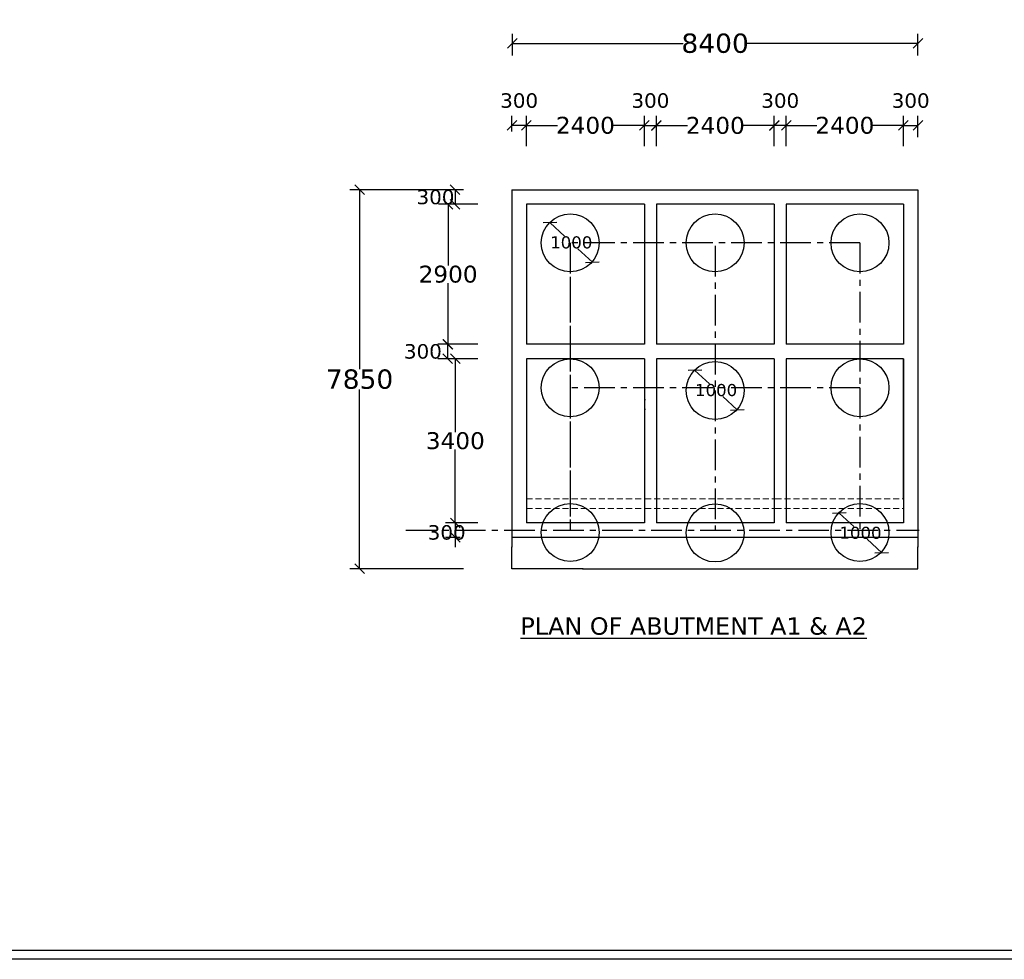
# Model space of a CAD drawing. Header units: millimetres. Extents: x -7746077780 to -3844657605, y -13315294818 to -6656873469.
# Tile 80 of 130: x -3871976023 to -3871955630, y -6657145984 to -6657126517. Entities that reach past the tile are written whole.
import ezdxf

# ---------------------------------------------------------------- set-up
doc = ezdxf.new("R2010")
doc.units = ezdxf.units.MM
doc.header["$MEASUREMENT"] = 0
doc.header["$PDMODE"] = 2
doc.linetypes.add('CENTER', pattern=[50.8, 31.75, -6.35, 6.35, -6.35])
doc.linetypes.add('HIDDEN', pattern=[0.375, 0.25, -0.125])
doc.layers.add('TEX', color=6, linetype='Continuous')
doc.layers.add('TEXT', color=7, linetype='Continuous')
doc.styles.get("Standard").update_dxf_attribs({"font": 'verdana.ttf', "height": 250})
doc.dimstyles.new('ISO-25', dxfattribs={"dimtxt": 250, "dimasz": 200, "dimexe": 200, "dimexo": 200, "dimgap": 0.02, "dimtad": 0, "dimtih": 1, "dimtoh": 1, "dimdec": 0, "dimdsep": 46, "dimtxsty": 'Standard', "dimblk": 'OBLIQUE', "dimcen": 150, "dimclrd": 1, "dimclre": 1, "dimclrt": 1, "dimadec": 0, "dimazin": 0, "dimtfac": 1, "dimtdec": 0, "dimtmove": 2, "dimatfit": 3, "dimldrblk": 'OBLIQUE', "dimfxl": 0, "dimarcsym": 0})

# ---------------------------------------------------------------- blocks, each defined once
blk = doc.blocks.new('_Oblique')
at = {"color": 0, "linetype": 'ByBlock', "lineweight": -2}
blk.add_line((-0.5, -0.5), (0.5, 0.5), dxfattribs=at)
blk = doc.blocks.new('*D1135')
at = {"color": 1, "lineweight": -2, "ltscale": 20, "transparency": 16777216}
for p, q in [((-3871960396.422715, -6657129135.490902), (-3871960396.422715, -6657128507.80965)), ((-3871960146.422715, -6657129135.490902), (-3871960146.422715, -6657128507.80965)), ((-3871960146.422715, -6657128707.80965), (-3871960396.422715, -6657128707.80965))]:
    blk.add_line(p, q, dxfattribs=at)
at = {"layer": 'Defpoints', "color": 0, "ltscale": 20, "transparency": 16777216}
for p in [(-3871960396.422715, -6657128707.80965), (-3871960396.422715, -6657129335.490902), (-3871960146.422715, -6657129335.490902)]:
    blk.add_point(p, dxfattribs=at)
at = {"color": 1, "lineweight": -2, "ltscale": 20, "transparency": 16777216, "xscale": 200, "yscale": 200, "zscale": 200, "rotation": 180}
blk.add_blockref('_Oblique', (-3871960396.422715, -6657128707.80965), dxfattribs=at)
at = {"color": 1, "lineweight": -2, "ltscale": 20, "transparency": 16777216, "xscale": 200, "yscale": 200, "zscale": 200}
blk.add_blockref('_Oblique', (-3871960146.422715, -6657128707.80965), dxfattribs=at)
at = {"color": 1, "ltscale": 20, "transparency": 16777216, "insert": (-3871960271.422715, -6657128195.308045), "char_height": 250, "width": 1879.66093683, "attachment_point": 5}
blk.add_mtext('{\\H1.2x;300}', dxfattribs=at)
blk = doc.blocks.new('*D1136')
at = {"color": 1, "lineweight": -2, "ltscale": 20, "transparency": 16777216}
for p, q in [((-3871957719.425644, -6657129135.38265), (-3871957719.425644, -6657128507.579487)), ((-3871957419.497225, -6657128952.581205), (-3871957419.497225, -6657128507.579487)), ((-3871957719.425644, -6657128707.579487), (-3871957419.497225, -6657128707.579487))]:
    blk.add_line(p, q, dxfattribs=at)
at = {"layer": 'Defpoints', "color": 0, "ltscale": 20, "transparency": 16777216}
for p in [(-3871957419.497225, -6657128707.579487), (-3871957419.497225, -6657129152.581205), (-3871957719.425644, -6657129335.38265)]:
    blk.add_point(p, dxfattribs=at)
at = {"color": 1, "lineweight": -2, "ltscale": 20, "transparency": 16777216, "xscale": 200, "yscale": 200, "zscale": 200, "rotation": 180}
blk.add_blockref('_Oblique', (-3871957719.425644, -6657128707.579487), dxfattribs=at)
at = {"color": 1, "lineweight": -2, "ltscale": 20, "transparency": 16777216, "xscale": 200, "yscale": 200, "zscale": 200}
blk.add_blockref('_Oblique', (-3871957419.497225, -6657128707.579487), dxfattribs=at)
at = {"color": 1, "ltscale": 20, "transparency": 16777216, "insert": (-3871957569.461435, -6657128195.077882), "char_height": 250, "width": 2321.94622278, "attachment_point": 5}
blk.add_mtext('{\\H1.2x;300}', dxfattribs=at)
blk = doc.blocks.new('*D1137')
at = {"color": 1, "lineweight": -2, "ltscale": 20, "transparency": 16777216}
for p, q in [((-3871960146.422715, -6657128747.043829), (-3871960146.422715, -6657128507.488735)), ((-3871957719.425644, -6657128985.38265), (-3871957719.425644, -6657128507.488735)), ((-3871960146.422715, -6657128707.488735), (-3871959510.244381, -6657128707.488735)), ((-3871957719.425644, -6657128707.488735), (-3871958355.603978, -6657128707.488735))]:
    blk.add_line(p, q, dxfattribs=at)
at = {"layer": 'Defpoints', "color": 0, "ltscale": 20, "transparency": 16777216}
for p in [(-3871960146.422715, -6657128707.488735), (-3871960146.422715, -6657128947.043829), (-3871957719.425644, -6657129185.38265)]:
    blk.add_point(p, dxfattribs=at)
at = {"color": 1, "lineweight": -2, "ltscale": 20, "transparency": 16777216, "xscale": 200, "yscale": 200, "zscale": 200, "rotation": 180}
blk.add_blockref('_Oblique', (-3871960146.422715, -6657128707.488735), dxfattribs=at)
at = {"color": 1, "lineweight": -2, "ltscale": 20, "transparency": 16777216, "xscale": 200, "yscale": 200, "zscale": 200}
blk.add_blockref('_Oblique', (-3871957719.425644, -6657128707.488735), dxfattribs=at)
at = {"color": 1, "ltscale": 20, "transparency": 16777216, "insert": (-3871958932.92418, -6657128707.488735), "char_height": 250, "width": 2999.17710304, "attachment_point": 5}
blk.add_mtext('{\\H1.4x;2400}', dxfattribs=at)
blk = doc.blocks.new('*D1138')
at = {"color": 1, "lineweight": -2, "ltscale": 20, "transparency": 16777216}
for p, q in [((-3871962834.922713, -6657128935.490902), (-3871962834.922713, -6657128509.726318)), ((-3871960396.422715, -6657128935.490902), (-3871960396.422715, -6657128509.726318)), ((-3871962834.922713, -6657128709.726318), (-3871962192.992915, -6657128709.726318)), ((-3871960396.422715, -6657128709.726318), (-3871961038.352512, -6657128709.726318))]:
    blk.add_line(p, q, dxfattribs=at)
at = {"layer": 'Defpoints', "color": 0, "ltscale": 20, "transparency": 16777216}
for p in [(-3871962834.922713, -6657128709.726318), (-3871962834.922713, -6657129135.490902), (-3871960396.422715, -6657129135.490902)]:
    blk.add_point(p, dxfattribs=at)
at = {"color": 1, "lineweight": -2, "ltscale": 20, "transparency": 16777216, "xscale": 200, "yscale": 200, "zscale": 200, "rotation": 180}
blk.add_blockref('_Oblique', (-3871962834.922713, -6657128709.726318), dxfattribs=at)
at = {"color": 1, "lineweight": -2, "ltscale": 20, "transparency": 16777216, "xscale": 200, "yscale": 200, "zscale": 200}
blk.add_blockref('_Oblique', (-3871960396.422715, -6657128709.726318), dxfattribs=at)
at = {"color": 1, "ltscale": 20, "transparency": 16777216, "insert": (-3871961615.672714, -6657128709.726318), "char_height": 250, "width": 2833.32183838, "attachment_point": 5}
blk.add_mtext('{\\H1.4x;2400}', dxfattribs=at)
blk = doc.blocks.new('*D1139')
at = {"color": 1, "lineweight": -2, "ltscale": 20, "transparency": 16777216}
for p, q in [((-3871965828.499076, -6657128835.490902), (-3871965828.499076, -6657128507.219185)), ((-3871965528.499077, -6657129135.490902), (-3871965528.499077, -6657128507.219185)), ((-3871965528.499077, -6657128707.219185), (-3871965828.499076, -6657128707.219185))]:
    blk.add_line(p, q, dxfattribs=at)
at = {"layer": 'Defpoints', "color": 0, "ltscale": 20, "transparency": 16777216}
for p in [(-3871965828.499076, -6657128707.219185), (-3871965828.499076, -6657129035.490902), (-3871965528.499077, -6657129335.490902)]:
    blk.add_point(p, dxfattribs=at)
at = {"color": 1, "lineweight": -2, "ltscale": 20, "transparency": 16777216, "xscale": 200, "yscale": 200, "zscale": 200, "rotation": 180}
blk.add_blockref('_Oblique', (-3871965828.499076, -6657128707.219185), dxfattribs=at)
at = {"color": 1, "lineweight": -2, "ltscale": 20, "transparency": 16777216, "xscale": 200, "yscale": 200, "zscale": 200}
blk.add_blockref('_Oblique', (-3871965528.499077, -6657128707.219185), dxfattribs=at)
at = {"color": 1, "ltscale": 20, "transparency": 16777216, "insert": (-3871965678.499077, -6657128194.71758), "char_height": 250, "width": 1437.3893919, "attachment_point": 5}
blk.add_mtext('{\\H1.2x;300}', dxfattribs=at)
blk = doc.blocks.new('*D1140')
at = {"color": 1, "lineweight": -2, "ltscale": 20, "transparency": 16777216}
for p, q in [((-3871967000.788508, -6657136941.610332), (-3871967000.788508, -6657136741.610332)), ((-3871966531.584832, -6657136941.610332), (-3871967200.788508, -6657136941.610332)), ((-3871967000.788508, -6657136941.610332), (-3871967000.788508, -6657137241.610332)), ((-3871966901.573693, -6657137241.610332), (-3871967200.788508, -6657137241.610332)), ((-3871967000.788508, -6657137241.610332), (-3871967000.788508, -6657137441.610332))]:
    blk.add_line(p, q, dxfattribs=at)
at = {"layer": 'Defpoints', "color": 0, "ltscale": 20, "transparency": 16777216}
for p in [(-3871966331.584832, -6657136941.610332), (-3871967000.788508, -6657137241.610332), (-3871966701.573693, -6657137241.610332)]:
    blk.add_point(p, dxfattribs=at)
at = {"color": 1, "lineweight": -2, "ltscale": 20, "transparency": 16777216, "xscale": 200, "yscale": 200, "zscale": 200}
for p, rotation in [((-3871967000.788508, -6657136941.610332), 270), ((-3871967000.788508, -6657137241.610332), 90)]:
    blk.add_blockref('_Oblique', p, dxfattribs=dict(at, rotation=rotation))
at = {"color": 1, "ltscale": 20, "transparency": 16777216, "insert": (-3871967179.951867, -6657137141.610332), "char_height": 250, "width": 1299.67593193, "attachment_point": 5}
blk.add_mtext('{\\H1.2x;300}', dxfattribs=at)
blk = doc.blocks.new('*D1141')
at = {"color": 1, "lineweight": -2, "ltscale": 20, "transparency": 16777216}
for p, q in [((-3871965819.497221, -6657127255.463281), (-3871965819.497221, -6657126807.300393)), ((-3871957419.497223, -6657127255.463279), (-3871957419.497223, -6657126807.300393)), ((-3871965819.497221, -6657127007.300393), (-3871962284.527296, -6657127007.300393)), ((-3871957419.497223, -6657127007.300393), (-3871960954.467149, -6657127007.300393))]:
    blk.add_line(p, q, dxfattribs=at)
at = {"layer": 'Defpoints', "color": 0, "ltscale": 20, "transparency": 16777216}
for p in [(-3871957419.497223, -6657127007.300393), (-3871965819.497221, -6657127455.463281), (-3871957419.497223, -6657127455.463279)]:
    blk.add_point(p, dxfattribs=at)
at = {"color": 1, "lineweight": -2, "ltscale": 20, "transparency": 16777216, "xscale": 200, "yscale": 200, "zscale": 200, "rotation": 180}
blk.add_blockref('_Oblique', (-3871965819.497221, -6657127007.300393), dxfattribs=at)
at = {"color": 1, "lineweight": -2, "ltscale": 20, "transparency": 16777216, "xscale": 200, "yscale": 200, "zscale": 200}
blk.add_blockref('_Oblique', (-3871957419.497223, -6657127007.300393), dxfattribs=at)
at = {"color": 1, "ltscale": 20, "transparency": 16777216, "insert": (-3871961619.497222, -6657127007.300393), "char_height": 250, "width": 2996.73118401, "attachment_point": 5}
blk.add_mtext('{\\H1.6x;8400}', dxfattribs=at)
blk = doc.blocks.new('*D1142')
at = {"color": 1, "lineweight": -2, "ltscale": 20, "transparency": 16777216}
for p, q in [((-3871963084.806067, -6657129135.490902), (-3871963084.806067, -6657128507.219185)), ((-3871962834.922713, -6657129135.490902), (-3871962834.922713, -6657128507.219185)), ((-3871963084.806067, -6657128707.219185), (-3871962834.922713, -6657128707.219185))]:
    blk.add_line(p, q, dxfattribs=at)
at = {"layer": 'Defpoints', "color": 0, "ltscale": 20, "transparency": 16777216}
for p in [(-3871962834.922713, -6657128707.219185), (-3871963084.806067, -6657129335.490902), (-3871962834.922713, -6657129335.490902)]:
    blk.add_point(p, dxfattribs=at)
at = {"color": 1, "lineweight": -2, "ltscale": 20, "transparency": 16777216, "xscale": 200, "yscale": 200, "zscale": 200, "rotation": 180}
blk.add_blockref('_Oblique', (-3871963084.806067, -6657128707.219185), dxfattribs=at)
at = {"color": 1, "lineweight": -2, "ltscale": 20, "transparency": 16777216, "xscale": 200, "yscale": 200, "zscale": 200}
blk.add_blockref('_Oblique', (-3871962834.922713, -6657128707.219185), dxfattribs=at)
at = {"color": 1, "ltscale": 20, "transparency": 16777216, "insert": (-3871962959.86439, -6657128194.71758), "char_height": 250, "width": 1962.58856916, "attachment_point": 5}
blk.add_mtext('{\\H1.2x;300}', dxfattribs=at)
blk = doc.blocks.new('*D1143')
at = {"color": 1, "lineweight": -2, "ltscale": 20, "transparency": 16777216}
for p, q in [((-3871965528.499077, -6657129135.490902), (-3871965528.499077, -6657128507.219185)), ((-3871963084.806067, -6657128935.490902), (-3871963084.806067, -6657128507.219185)), ((-3871965528.499077, -6657128707.219185), (-3871964883.972774, -6657128707.219185)), ((-3871963084.806067, -6657128707.219185), (-3871963729.332371, -6657128707.219185))]:
    blk.add_line(p, q, dxfattribs=at)
at = {"layer": 'Defpoints', "color": 0, "ltscale": 20, "transparency": 16777216}
for p in [(-3871965528.499077, -6657128707.219185), (-3871963084.806067, -6657129135.490902), (-3871965528.499077, -6657129335.490902)]:
    blk.add_point(p, dxfattribs=at)
at = {"color": 1, "lineweight": -2, "ltscale": 20, "transparency": 16777216, "xscale": 200, "yscale": 200, "zscale": 200, "rotation": 180}
blk.add_blockref('_Oblique', (-3871965528.499077, -6657128707.219185), dxfattribs=at)
at = {"color": 1, "lineweight": -2, "ltscale": 20, "transparency": 16777216, "xscale": 200, "yscale": 200, "zscale": 200}
blk.add_blockref('_Oblique', (-3871963084.806067, -6657128707.219185), dxfattribs=at)
at = {"color": 1, "ltscale": 20, "transparency": 16777216, "insert": (-3871964306.652572, -6657128707.219185), "char_height": 250, "width": 2556.89181662, "attachment_point": 5}
blk.add_mtext('{\\H1.4x;2400}', dxfattribs=at)
blk = doc.blocks.new('*D1144')
at = {"color": 1, "lineweight": -2, "ltscale": 20, "transparency": 16777216}
for p, q in [((-3871962038.159004, -6657133782.478901), (-3871961738.931238, -6657134061.623253)), ((-3871961160.695392, -6657134601.049364), (-3871961459.923143, -6657134321.905025))]:
    blk.add_line(p, q, dxfattribs=at)
at = {"layer": 'Defpoints', "color": 0, "ltscale": 20, "transparency": 16777216}
for p in [(-3871962038.159004, -6657133782.478901), (-3871961160.695392, -6657134601.049364)]:
    blk.add_point(p, dxfattribs=at)
at = {"color": 1, "lineweight": -2, "ltscale": 20, "transparency": 16777216, "xscale": 200, "yscale": 200, "zscale": 200}
for p, rotation in [((-3871962038.159004, -6657133782.478901), 136.9887417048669), ((-3871961160.695392, -6657134601.049364), 316.9887417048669)]:
    blk.add_blockref('_Oblique', p, dxfattribs=dict(at, rotation=rotation))
at = {"color": 1, "ltscale": 20, "transparency": 16777216, "insert": (-3871961599.427196, -6657134191.764139), "char_height": 250, "attachment_point": 5}
blk.add_mtext('1000', dxfattribs=at)
blk = doc.blocks.new('*D1145')
at = {"color": 1, "lineweight": -2, "ltscale": 20, "transparency": 16777216}
for p, q in [((-3871959047.610784, -6657136740.389997), (-3871958748.383028, -6657137019.534343)), ((-3871958170.147177, -6657137558.960464), (-3871958469.374936, -6657137279.816116))]:
    blk.add_line(p, q, dxfattribs=at)
at = {"layer": 'Defpoints', "color": 0, "ltscale": 20, "transparency": 16777216}
for p in [(-3871959047.610784, -6657136740.389997), (-3871958170.147177, -6657137558.960464)]:
    blk.add_point(p, dxfattribs=at)
at = {"color": 1, "lineweight": -2, "ltscale": 20, "transparency": 16777216, "xscale": 200, "yscale": 200, "zscale": 200}
for p, rotation in [((-3871959047.610784, -6657136740.389997), 136.9887413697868), ((-3871958170.147177, -6657137558.960464), 316.9887413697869)]:
    blk.add_blockref('_Oblique', p, dxfattribs=dict(at, rotation=rotation))
at = {"color": 1, "ltscale": 20, "transparency": 16777216, "insert": (-3871958608.878982, -6657137149.675229), "char_height": 250, "attachment_point": 5}
blk.add_mtext('1000', dxfattribs=at)
blk = doc.blocks.new('*D1146')
at = {"color": 1, "lineweight": -2, "ltscale": 20, "transparency": 16777216}
for p, q in [((-3871966968.231922, -6657130041.610477), (-3871967204.619631, -6657130041.610477)), ((-3871967004.619631, -6657130041.610477), (-3871967004.619631, -6657130341.610477)), ((-3871966668.231922, -6657130341.610477), (-3871967204.619631, -6657130341.610477))]:
    blk.add_line(p, q, dxfattribs=at)
at = {"layer": 'Defpoints', "color": 0, "ltscale": 20, "transparency": 16777216}
for p in [(-3871966768.231922, -6657130041.610477), (-3871967004.619631, -6657130341.610477), (-3871966468.231922, -6657130341.610477)]:
    blk.add_point(p, dxfattribs=at)
at = {"color": 1, "lineweight": -2, "ltscale": 20, "transparency": 16777216, "xscale": 200, "yscale": 200, "zscale": 200}
for p, rotation in [((-3871967004.619631, -6657130041.610477), 90), ((-3871967004.619631, -6657130341.610477), 270)]:
    blk.add_blockref('_Oblique', p, dxfattribs=dict(at, rotation=rotation))
at = {"color": 1, "ltscale": 20, "transparency": 16777216, "insert": (-3871967411.179346, -6657130192.848597), "char_height": 250, "width": 1880.49914503, "attachment_point": 5}
blk.add_mtext('{\\H1.2x;300}', dxfattribs=at)
blk = doc.blocks.new('*D1147')
at = {"color": 1, "lineweight": -2, "ltscale": 20, "transparency": 16777216}
for p, q in [((-3871965038.158999, -6657130723.147234), (-3871964738.931239, -6657131002.291584)), ((-3871964160.695395, -6657131541.717698), (-3871964459.923147, -6657131262.573357))]:
    blk.add_line(p, q, dxfattribs=at)
at = {"layer": 'Defpoints', "color": 0, "ltscale": 20, "transparency": 16777216}
for p in [(-3871965038.158999, -6657130723.147234), (-3871964160.695395, -6657131541.717698)]:
    blk.add_point(p, dxfattribs=at)
at = {"color": 1, "lineweight": -2, "ltscale": 20, "transparency": 16777216, "xscale": 200, "yscale": 200, "zscale": 200}
for p, rotation in [((-3871965038.158999, -6657130723.147234), 136.9887413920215), ((-3871964160.695395, -6657131541.717698), 316.9887413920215)]:
    blk.add_blockref('_Oblique', p, dxfattribs=dict(at, rotation=rotation))
at = {"color": 1, "ltscale": 20, "transparency": 16777216, "insert": (-3871964599.427192, -6657131132.43247), "char_height": 250, "attachment_point": 5}
blk.add_mtext('1000', dxfattribs=at)
blk = doc.blocks.new('*D1201')
at = {"layer": 'Defpoints', "color": 0, "ltscale": 30, "transparency": 16777216}
for p in [(-3871966331.584832, -6657130341.610477), (-3871967150.127387, -6657133241.261854), (-3871966331.584832, -6657133241.261854)]:
    blk.add_point(p, dxfattribs=at)
at = {"layer": 'TEX', "color": 1, "lineweight": -2, "ltscale": 30, "transparency": 16777216}
for p, q in [((-3871966531.584832, -6657130341.610477), (-3871967350.127387, -6657130341.610477)), ((-3871967150.127387, -6657130341.610477), (-3871967150.127387, -6657131609.129396)), ((-3871967150.127387, -6657133241.261854), (-3871967150.127387, -6657131973.742935)), ((-3871966531.584832, -6657133241.261854), (-3871967350.127387, -6657133241.261854))]:
    blk.add_line(p, q, dxfattribs=at)
at = {"layer": 'TEX', "color": 1, "lineweight": -2, "ltscale": 30, "transparency": 16777216, "xscale": 200, "yscale": 200, "zscale": 200}
for p, rotation in [((-3871967150.127387, -6657130341.610477), 90), ((-3871967150.127387, -6657133241.261854), 270)]:
    blk.add_blockref('_Oblique', p, dxfattribs=dict(at, rotation=rotation))
at = {"layer": 'TEX', "color": 1, "ltscale": 30, "transparency": 16777216, "insert": (-3871967150.127386, -6657131791.436167), "char_height": 250, "width": 2425.98020935, "attachment_point": 5}
blk.add_mtext('{\\H1.4x;2900}', dxfattribs=at)
blk = doc.blocks.new('*D1202')
at = {"layer": 'Defpoints', "color": 0, "ltscale": 30, "transparency": 16777216}
for p in [(-3871966331.584832, -6657133241.261854), (-3871967159.927095, -6657133541.261854), (-3871966331.584832, -6657133541.261854)]:
    blk.add_point(p, dxfattribs=at)
at = {"layer": 'TEX', "color": 1, "lineweight": -2, "ltscale": 30, "transparency": 16777216}
for p, q in [((-3871966531.584832, -6657133241.261854), (-3871967359.927095, -6657133241.261854)), ((-3871967159.927095, -6657133241.261854), (-3871967159.927095, -6657133541.261854)), ((-3871966531.584832, -6657133541.261854), (-3871967359.927095, -6657133541.261854))]:
    blk.add_line(p, q, dxfattribs=at)
at = {"layer": 'TEX', "color": 1, "lineweight": -2, "ltscale": 30, "transparency": 16777216, "xscale": 200, "yscale": 200, "zscale": 200}
for p, rotation in [((-3871967159.927095, -6657133241.261854), 90), ((-3871967159.927095, -6657133541.261854), 270)]:
    blk.add_blockref('_Oblique', p, dxfattribs=dict(at, rotation=rotation))
at = {"layer": 'TEX', "color": 1, "ltscale": 30, "transparency": 16777216, "insert": (-3871967672.428699, -6657133391.261855), "char_height": 250, "width": 1987.85848045, "attachment_point": 5}
blk.add_mtext('{\\H1.2x;300}', dxfattribs=at)
blk = doc.blocks.new('*D1203')
at = {"layer": 'Defpoints', "color": 0, "ltscale": 30, "transparency": 16777216}
for p in [(-3871966331.584835, -6657133541.261855), (-3871967000.788508, -6657136941.610332), (-3871966331.584835, -6657136941.610332)]:
    blk.add_point(p, dxfattribs=at)
at = {"layer": 'TEX', "color": 1, "lineweight": -2, "ltscale": 30, "transparency": 16777216}
for p, q in [((-3871966531.584835, -6657133541.261855), (-3871967200.788508, -6657133541.261855)), ((-3871967000.788508, -6657133541.261855), (-3871967000.788508, -6657135059.129324)), ((-3871967000.788508, -6657136941.610332), (-3871967000.788508, -6657135423.742863)), ((-3871966531.584835, -6657136941.610332), (-3871967200.788508, -6657136941.610332))]:
    blk.add_line(p, q, dxfattribs=at)
at = {"layer": 'TEX', "color": 1, "lineweight": -2, "ltscale": 30, "transparency": 16777216, "xscale": 200, "yscale": 200, "zscale": 200}
for p, rotation in [((-3871967000.788508, -6657133541.261855), 90), ((-3871967000.788508, -6657136941.610332), 270)]:
    blk.add_blockref('_Oblique', p, dxfattribs=dict(at, rotation=rotation))
at = {"layer": 'TEX', "color": 1, "ltscale": 30, "transparency": 16777216, "insert": (-3871967000.788507, -6657135241.436094), "char_height": 250, "width": 1853.51159382, "attachment_point": 5}
blk.add_mtext('{\\H1.4x;3400}', dxfattribs=at)
blk = doc.blocks.new('*D1204')
at = {"layer": 'Defpoints', "color": 0, "ltscale": 30, "transparency": 16777216}
for p in [(-3871966631.584832, -6657130041.610477), (-3871968984.306125, -6657137891.610404), (-3871966631.584832, -6657137891.610404)]:
    blk.add_point(p, dxfattribs=at)
at = {"layer": 'TEX', "color": 1, "lineweight": -2, "ltscale": 30, "transparency": 16777216}
for p, q in [((-3871966831.584832, -6657130041.610477), (-3871969184.306125, -6657130041.610477)), ((-3871968984.306125, -6657130041.610477), (-3871968984.306125, -6657133757.456794)), ((-3871968984.306125, -6657137891.610404), (-3871968984.306125, -6657134175.764087)), ((-3871966831.584832, -6657137891.610404), (-3871969184.306125, -6657137891.610404))]:
    blk.add_line(p, q, dxfattribs=at)
at = {"layer": 'TEX', "color": 1, "lineweight": -2, "ltscale": 30, "transparency": 16777216, "xscale": 200, "yscale": 200, "zscale": 200}
for p, rotation in [((-3871968984.306125, -6657130041.610477), 90), ((-3871968984.306125, -6657137891.610404), 270)]:
    blk.add_blockref('_Oblique', p, dxfattribs=dict(at, rotation=rotation))
at = {"layer": 'TEX', "color": 1, "ltscale": 30, "transparency": 16777216, "insert": (-3871968984.306124, -6657133966.610441), "char_height": 250, "width": 2833.44550848, "attachment_point": 5}
blk.add_mtext('{\\H1.6x;7850}', dxfattribs=at)

msp = doc.modelspace()

# ---------------------------------------------------------------- linework, layer by layer
at = {"ltscale": 20}
for p, q in [((-3871965828.499075, -6657130041.610477), (-3871965828.499075, -6657134391.610331)), ((-3871957421.422711, -6657130041.610477), (-3871957421.422707, -6657137441.610332)), ((-3871966959.45693, -6657130341.610477), (-3871967273.392979, -6657130341.610477)), ((-3871965528.499075, -6657130341.610477), (-3871965528.499075, -6657133241.261854)), ((-3871963084.922713, -6657130341.610477), (-3871963084.922707, -6657133241.261854)), ((-3871962834.922713, -6657130341.610477), (-3871962834.922708, -6657133241.261854)), ((-3871960396.422715, -6657130341.610477), (-3871960396.422709, -6657133241.261854)), ((-3871960146.422715, -6657130341.610477), (-3871960146.422708, -6657133241.261854)), ((-3871957721.422711, -6657130341.610477), (-3871957721.422709, -6657133241.261854)), ((-3871963084.922707, -6657133241.261854), (-3871965528.499075, -6657133241.261854)), ((-3871960396.422709, -6657133241.261854), (-3871962834.922708, -6657133241.261854)), ((-3871957721.422709, -6657133241.261854), (-3871960146.422708, -6657133241.261854)), ((-3871963083.868464, -6657133541.261854), (-3871965528.499077, -6657133541.261854)), ((-3871965528.499077, -6657133541.261854), (-3871965528.499075, -6657136941.610332)), ((-3871963083.868463, -6657133541.261854), (-3871963083.868462, -6657136941.610332)), ((-3871960396.422713, -6657133541.261854), (-3871962833.922711, -6657133541.261854)), ((-3871962833.922711, -6657133541.261854), (-3871962833.922711, -6657136941.610332)), ((-3871960396.422713, -6657133541.261854), (-3871960396.422709, -6657136941.610331)), ((-3871957721.422709, -6657133541.261854), (-3871960146.422713, -6657133541.261854)), ((-3871960146.422713, -6657133541.261854), (-3871960146.422709, -6657136941.610331)), ((-3871957721.422709, -6657133541.261854), (-3871957721.422707, -6657136941.610331)), ((-3871965828.499075, -6657134391.61033), (-3871965828.499075, -6657137441.610331)), ((-3871963058.868462, -6657134391.610332), (-3871963071.399075, -6657134391.610332)), ((-3871963058.868462, -6657134591.610332), (-3871963071.399075, -6657134591.610332)), ((-3871963083.868462, -6657136941.610332), (-3871965528.499075, -6657136941.610332)), ((-3871960396.422709, -6657136941.610331), (-3871962833.922711, -6657136941.610332)), ((-3871957721.422707, -6657136941.610331), (-3871960146.422709, -6657136941.610331)), ((-3871957421.422709, -6657137241.610331), (-3871965828.499075, -6657137241.610332)), ((-3871964369.497223, -6657137891.610402), (-3871958869.497223, -6657137891.610404))]:
    msp.add_line(p, q, dxfattribs=at)
for points in [[(-3871964349.497225, -6657137891.610404), (-3871965828.499075, -6657137891.610404), (-3871965828.499075, -6657137441.261868)], [(-3871958889.497221, -6657137891.610404), (-3871957421.422707, -6657137891.610404), (-3871957421.422707, -6657137441.261868)]]:
    msp.add_lwpolyline(points, dxfattribs=at)
for centre, radius in [((-3871964619.497222, -6657131141.610477), 599.999999), ((-3871961619.497222, -6657131141.610477), 599.999999), ((-3871958619.497223, -6657131141.610477), 599.999999), ((-3871964619.497223, -6657134141.610404), 599.999999), ((-3871958619.497223, -6657134141.610404), 599.999999), ((-3871961619.497224, -6657134200.94214), 600), ((-3871964619.497223, -6657137141.610331), 600), ((-3871961619.497225, -6657137150.60957), 600), ((-3871958619.497223, -6657137141.610331), 600)]:
    msp.add_circle(centre, radius, dxfattribs=at)
at = {"layer": 'TEX', "color": 0, "ltscale": 20}
for p, q in [((-3871965828.499075, -6657130041.610477), (-3871957421.422711, -6657130041.610477)), ((-3871963084.922713, -6657130341.610477), (-3871965528.499076, -6657130341.610477)), ((-3871960396.422714, -6657130341.610477), (-3871962834.922712, -6657130341.610477)), ((-3871957721.422711, -6657130341.610477), (-3871960146.422715, -6657130341.610477)), ((-3871957721.422709, -6657136441.261854), (-3871957721.422709, -6657133541.261854))]:
    msp.add_line(p, q, dxfattribs=at)
at = {"layer": 'TEX', "color": 4, "linetype": 'CENTER', "ltscale": 20}
for p, q in [((-3871964619.497224, -6657131141.610477), (-3871964619.497223, -6657134141.610404)), ((-3871958619.497223, -6657131141.610477), (-3871964619.497224, -6657131141.610477)), ((-3871961619.497224, -6657131200.942213), (-3871961619.497224, -6657134141.610404)), ((-3871958619.497223, -6657131141.610477), (-3871958619.497225, -6657134141.610404)), ((-3871964619.497223, -6657131841.610405), (-3871964619.497223, -6657134141.610404)), ((-3871964619.497224, -6657134141.610404), (-3871964619.497223, -6657137091.610332)), ((-3871958619.497223, -6657134141.610404), (-3871964619.497224, -6657134141.610404)), ((-3871958619.497223, -6657134141.610404), (-3871958619.497225, -6657137091.610332)), ((-3871961619.497224, -6657134200.94214), (-3871961619.497224, -6657137091.610331)), ((-3871964619.497223, -6657134841.610332), (-3871964619.497223, -6657137091.610332)), ((-3871968024.110492, -6657137091.610332), (-3871957391.36085, -6657137091.610332))]:
    msp.add_line(p, q, dxfattribs=at)
at = {"layer": 'TEX', "color": 7, "ltscale": 30}
for points in [[(-3871847758.71417, -6657145983.519337), (-3871996416.235725, -6657145983.519337), (-3871996416.235725, -6657062673.957294), (-3871847758.71417, -6657062673.957294)], [(-3871847968.71417, -6657145803.519337), (-3871996179.834493, -6657145803.519337), (-3871996179.834493, -6657063083.519337), (-3871847968.71417, -6657063083.519337)]]:
    msp.add_lwpolyline(points, close=True, dxfattribs=at)
at = {"layer": 'TEXT', "color": 2, "linetype": 'HIDDEN', "lineweight": 13, "ltscale": 500}
for p, q in [((-3871965528.499075, -6657136441.261863), (-3871963071.399075, -6657136441.261858)), ((-3871963071.399075, -6657136441.261858), (-3871960371.422709, -6657136441.261857)), ((-3871960371.422709, -6657136441.261857), (-3871957721.422709, -6657136441.261854)), ((-3871965528.499075, -6657136641.261861), (-3871963071.399075, -6657136641.261857)), ((-3871963071.399075, -6657136641.261857), (-3871960371.422709, -6657136641.261855)), ((-3871960371.422709, -6657136641.261855), (-3871957721.422709, -6657136641.261852))]:
    msp.add_line(p, q, dxfattribs=at)

# ---------------------------------------------------------------- texts
at = {"layer": 'TEXT', "color": 191, "insert": (-3871965652.250288, -6657138898.908589), "char_height": 360, "width": 10824.42797009, "attachment_point": 1}
msp.add_mtext('{\\LPLAN OF ABUTMENT A1 & A2}', dxfattribs=at)

# ---------------------------------------------------------------- dimensions: what is measured, and where the dimension line sits
at = {"ltscale": 20}
for base, p1, p2, text, picture, middle in [((-3871957419.497223, -6657127007.300393), (-3871965819.497221, -6657127455.463281), (-3871957419.497223, -6657127455.463279), '{\\H1.6x;<>}', '*D1141', (-3871961619.497222, -6657127007.300393)), ((-3871965828.499076, -6657128707.219185), (-3871965528.499077, -6657129335.490902), (-3871965828.499076, -6657129035.490902), '{\\H1.2x;<>}', '*D1139', (-3871965678.499077, -6657128194.71758)), ((-3871962834.922713, -6657128707.219185), (-3871963084.806067, -6657129335.490902), (-3871962834.922713, -6657129335.490902), '{\\H1.2x;300}', '*D1142', (-3871962959.86439, -6657128194.71758)), ((-3871960396.422715, -6657128707.80965), (-3871960146.422715, -6657129335.490902), (-3871960396.422715, -6657129335.490902), '{\\H1.2x;300}', '*D1135', (-3871960271.422715, -6657128195.308045)), ((-3871957419.497225, -6657128707.579487), (-3871957719.425644, -6657129335.38265), (-3871957419.497225, -6657129152.581205), '{\\H1.2x;<>}', '*D1136', (-3871957569.461435, -6657128195.077882)), ((-3871965528.499077, -6657128707.219185), (-3871963084.806067, -6657129135.490902), (-3871965528.499077, -6657129335.490902), '{\\H1.4x;2400}', '*D1143', (-3871964306.652572, -6657128707.219185)), ((-3871962834.922713, -6657128709.726318), (-3871960396.422715, -6657129135.490902), (-3871962834.922713, -6657129135.490902), '{\\H1.4x;2400}', '*D1138', (-3871961615.672714, -6657128709.726318)), ((-3871960146.422715, -6657128707.488735), (-3871957719.425644, -6657129185.38265), (-3871960146.422715, -6657128947.043829), '{\\H1.4x;2400}', '*D1137', (-3871958932.92418, -6657128707.488735))]:
    dim = msp.add_linear_dim(base=base, p1=p1, p2=p2, text=text, dimstyle='ISO-25', dxfattribs=at)
    dim.commit()
    dim.dimension.update_dxf_attribs({"geometry": picture, "text_midpoint": middle})
for base, p1, p2, picture, middle in [((-3871967004.619631, -6657130341.610477), (-3871966768.231922, -6657130041.610477), (-3871966468.231922, -6657130341.610477), '*D1146', (-3871967411.179346, -6657130192.848597)), ((-3871967000.788508, -6657137241.610332), (-3871966331.584832, -6657136941.610332), (-3871966701.573693, -6657137241.610332), '*D1140', (-3871967179.951867, -6657137141.610332))]:
    dim = msp.add_linear_dim(base=base, p1=p1, p2=p2, angle=270, text='{\\H1.2x;<>}', dimstyle='ISO-25', dxfattribs=at)
    dim.commit()
    dim.dimension.update_dxf_attribs({"geometry": picture, "text_midpoint": middle, "dimtype": 160})
for p1, p2, picture, middle in [((-3871965038.158999, -6657130723.147234), (-3871964160.695395, -6657131541.717698), '*D1147', (-3871964599.427192, -6657131132.43247)), ((-3871962038.159004, -6657133782.478901), (-3871961160.695392, -6657134601.049364), '*D1144', (-3871961599.427196, -6657134191.764139)), ((-3871959047.610784, -6657136740.389997), (-3871958170.147177, -6657137558.960464), '*D1145', (-3871958608.878982, -6657137149.675229))]:
    dim = msp.add_diameter_dim_2p(p1=p1, p2=p2, text='1000', dimstyle='ISO-25', dxfattribs=at)
    dim.commit()
    dim.dimension.update_dxf_attribs({"geometry": picture, "text_midpoint": middle, "dimtype": 163})
at = {"layer": 'TEX', "color": 7, "ltscale": 30}
for base, p1, p2, text, picture, middle in [((-3871968984.306125, -6657137891.610404), (-3871966631.584832, -6657130041.610477), (-3871966631.584832, -6657137891.610404), '{\\H1.6x;<>}', '*D1204', (-3871968984.306124, -6657133966.610441)), ((-3871967150.127387, -6657133241.261854), (-3871966331.584832, -6657130341.610477), (-3871966331.584832, -6657133241.261854), '{\\H1.4x;<>}', '*D1201', (-3871967150.127386, -6657131791.436167)), ((-3871967159.927095, -6657133541.261854), (-3871966331.584832, -6657133241.261854), (-3871966331.584832, -6657133541.261854), '{\\H1.2x;<>}', '*D1202', (-3871967672.428699, -6657133391.261855)), ((-3871967000.788508, -6657136941.610332), (-3871966331.584835, -6657133541.261855), (-3871966331.584835, -6657136941.610332), '{\\H1.4x;<>}', '*D1203', (-3871967000.788507, -6657135241.436094))]:
    dim = msp.add_linear_dim(base=base, p1=p1, p2=p2, angle=90, text=text, dimstyle='ISO-25', override={"dimfxl": 240}, dxfattribs=at)
    dim.commit()
    dim.dimension.update_dxf_attribs({"geometry": picture, "text_midpoint": middle})

doc.saveas('drawing.dxf')
